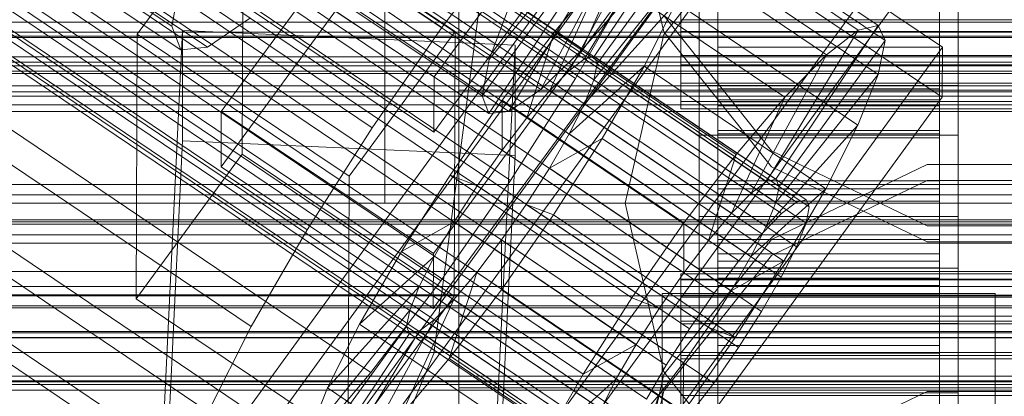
# Model space of a CAD drawing. Header units: millimetres. Extents: x -4738 to 65662, y -68080 to 6847.
# Tile 251 of 256: x -184 to -130, y -34285 to -34265. Entities that reach past the tile are written whole.
import ezdxf

# ---------------------------------------------------------------- set-up
doc = ezdxf.new("R2010")
doc.units = ezdxf.units.MM
for name, color, linetype, lineweight in [('COTAS_O', 1, 'Continuous', 0), ('COTAS_P', 1, 'Continuous', 0), ('frontal_briquetadora', 7, 'Continuous', 0), ('frontal_C01', 7, 'Continuous', 0), ('frontal_C02', 7, 'Continuous', 0), ('frontal_C03', 7, 'Continuous', 0), ('frontal_mezcladora', 7, 'Continuous', 0), ('frontal_secador', 7, 'Continuous', 0)]:
    doc.layers.add(name, color=color, linetype=linetype, lineweight=lineweight)
doc.dimstyles.new('R19_100', dxfattribs={"dimtxt": 250, "dimasz": 150, "dimexe": 150, "dimexo": 80, "dimgap": 100, "dimtad": 1, "dimtih": 1, "dimtoh": 1, "dimdsep": 46, "dimcen": 0.09, "dimadec": 0, "dimazin": 0, "dimtfac": 1, "dimtdec": 4, "dimtofl": 0, "dimtmove": 0, "dimatfit": 3, "dimfxl": 1, "dimtolj": 1, "dimtzin": 0, "dimarcsym": 0})

# ---------------------------------------------------------------- blocks, each defined once
blk = doc.blocks.new('DIM_R30_48')
at = {"layer": 'COTAS_O'}
for p, q in [((-1725, -33700), (-1575, -33655)), ((1725, -33700), (1575, -33655)), ((-1725, -34400), (-1725, -33700)), ((-1725, -33700), (1725, -33700)), ((-1725, -33700), (-1575, -33745)), ((1725, -33700), (1575, -33745)), ((1725, -34400), (1725, -33700))]:
    blk.add_line(p, q, dxfattribs=at)
blk.add_text('3450 O', height=250, dxfattribs=at).set_placement((0, -33600))
blk = doc.blocks.new('DIM_R30_49')
at = {"layer": 'COTAS_P'}
for p, q in [((-150, -32300), (550, -32300)), ((550, -32300), (505, -32450)), ((550, -34900), (550, -32300)), ((550, -32300), (595, -32450)), ((550, -34900), (505, -34750)), ((550, -34900), (595, -34750)), ((-150, -34900), (550, -34900))]:
    blk.add_line(p, q, dxfattribs=at)
blk.add_text('2600 P', height=250, rotation=90, dxfattribs=at).set_placement((450, -33600))
blk = doc.blocks.new('DIM_R30_51')
at = {"layer": 'COTAS_O'}
for p, q in [((-650, -33700), (50, -33700)), ((50, -33700), (5, -33850)), ((50, -34900), (50, -33700)), ((50, -33700), (95, -33850)), ((50, -34900), (5, -34750)), ((50, -34900), (95, -34750)), ((-650, -34900), (50, -34900))]:
    blk.add_line(p, q, dxfattribs=at)
blk.add_text('1200 O', height=250, rotation=90, dxfattribs=at).set_placement((-50, -34300))
blk = doc.blocks.new('DIM_R30_52')
at = {"layer": 'COTAS_O'}
for p, q in [((-650, -34200), (-500, -34155)), ((650, -34200), (500, -34155)), ((-650, -34900), (-650, -34200)), ((-650, -34200), (650, -34200)), ((-650, -34200), (-500, -34245)), ((650, -34200), (500, -34245)), ((650, -34900), (650, -34200))]:
    blk.add_line(p, q, dxfattribs=at)
blk.add_text('1300 O', height=250, dxfattribs=at).set_placement((0, -34100))

msp = doc.modelspace()

# ---------------------------------------------------------------- linework, layer by layer
at = {"layer": 'frontal_briquetadora'}
for p, q in [((-164, -34275), (-164, -34100)), ((-160, -34275), (-160, -34100)), ((-160, -34268.879), (-160, -34249.516)), ((-160, -34268.884), (-160, -34249.527)), ((-160, -34250.459), (-160, -34270.044)), ((-160, -34267.941), (-160, -34253.838)), ((-160, -34254.513), (-160, -34274.379)), ((-160, -34275), (-160, -34255.133)), ((-160, -34275), (-160, -34255.296)), ((-160, -34275), (-160, -34255.545)), ((-160, -34275.621), (-160, -34255.753)), ((-148.92, -34265.737), (-151, -34256.636)), ((-160, -34256.961), (-160, -34272.021)), ((-160, -34275), (-160, -34257.779)), ((-143.094, -34258.582), (-148.92, -34265.888)), ((-160, -34279.956), (-160, -34260.18)), ((-160, -34277.979), (-160, -34260.611)), ((-160, -34261.61), (-160, -34281.116)), ((-160, -34265.027), (-160, -34282.059)), ((-148.92, -34264.86), (-143.094, -34272.168)), ((-143.093, -34273.035), (-148.92, -34265.737)), ((-148.92, -34265.888), (-151, -34275)), ((-160, -34284.973), (-160, -34267.941)), ((-160, -34288.446), (-160, -34268.879)), ((200, -34268.884), (-160, -34268.884)), ((-160, -34288.435), (-160, -34268.884)), ((-160, -34270.044), (-396, -34270.044)), ((-160, -34270.044), (-160, -34289.82)), ((-160, -34272.021), (-160, -34289.389)), ((-143.094, -34272.168), (-134.674, -34276.228)), ((-134.673, -34272.915), (-143.093, -34276.965)), ((-134.673, -34277.085), (-143.093, -34273.035)), ((-125.327, -34272.915), (-134.673, -34272.915)), ((-143.094, -34277.832), (-134.674, -34273.772)), ((-134.674, -34273.772), (-125.326, -34273.772)), ((-160, -34274.379), (-160, -34294.247)), ((-160, -34275), (-396, -34275)), ((-164, -34275), (-160, -34275)), ((200, -34275), (-160, -34275)), ((-160, -34275), (-160, -34294.5)), ((-160, -34275), (-160, -34294.704)), ((-160, -34275), (-160, -34292.221)), ((-160, -34275), (-160, -34294.515)), ((-151, -34275), (-160, -34275)), ((-160, -34275), (-160, -34294.867)), ((-148.92, -34284.112), (-151, -34275)), ((-160, -34295.487), (-160, -34275.621)), ((-134.674, -34276.228), (-125.326, -34276.228)), ((-143.093, -34276.965), (-148.92, -34284.263)), ((-125.327, -34277.085), (-134.673, -34277.085)), ((-160, -34293.039), (-160, -34277.979)), ((-148.92, -34285.14), (-143.094, -34277.832)), ((-160, -34279.956), (-396, -34279.956)), ((-160, -34299.541), (-160, -34279.956)), ((200, -34281.116), (-160, -34281.116)), ((-160, -34281.116), (-160, -34300.517)), ((-160, -34281.121), (-160, -34300.538)), ((-160, -34282.059), (-160, -34296.162)), ((-148.92, -34284.263), (-151, -34293.364)), ((-143.094, -34291.418), (-148.92, -34284.112)), ((-160, -34284.973), (200, -34284.973)), ((-160, -34302.341), (-160, -34284.973)), ((-151, -34294.247), (-148.92, -34285.14)), ((-143.093, -34289.221), (-134.673, -34285.179)), ((-134.673, -34285.179), (-125.327, -34285.179))]:
    msp.add_line(p, q, dxfattribs=at)
at = {"layer": 'frontal_C01'}
for p, q in [((-355.017, -34130.587), (-141.218, -34274.815)), ((-355.53, -34130.711), (-141.731, -34274.939)), ((-354.844, -34130.973), (-141.045, -34275.202)), ((-356.348, -34131.336), (-142.549, -34275.565)), ((-355.022, -34131.843), (-141.224, -34276.072)), ((-357.415, -34132.421), (-143.617, -34276.649)), ((-355.541, -34133.138), (-141.742, -34277.366)), ((-358.659, -34133.89), (-144.861, -34278.119)), ((-356.363, -34134.768), (-142.565, -34278.996)), ((-146.196, -34279.873), (-359.995, -34135.645)), ((-357.434, -34136.624), (-143.635, -34280.852)), ((-361.332, -34137.564), (-147.533, -34281.793)), ((-358.68, -34138.578), (-144.881, -34282.806)), ((-362.578, -34139.518), (-148.779, -34283.747)), ((-360.017, -34140.498), (-146.218, -34284.726)), ((-160.922, -34265.504), (-345.231, -34141.17)), ((-363.648, -34141.374), (-149.85, -34285.602)), ((-361.352, -34142.252), (-147.554, -34286.48)), ((-364.471, -34143.005), (-150.672, -34287.233)), ((-362.596, -34143.721), (-148.798, -34287.95)), ((-364.989, -34144.299), (-151.191, -34288.527)), ((-338.003, -34143.933), (-153.694, -34268.268)), ((-363.664, -34144.806), (-149.865, -34289.034)), ((-365.168, -34145.169), (-151.369, -34289.397)), ((-364.482, -34145.431), (-150.683, -34289.659)), ((-364.995, -34145.555), (-151.196, -34289.783)), ((-349.002, -34146.587), (-164.693, -34270.922)), ((-341.52, -34149.448), (-157.211, -34273.783)), ((-352.519, -34152.103), (-168.21, -34276.437)), ((-345.291, -34154.866), (-160.982, -34279.201)), ((-355.541, -34157.34), (-171.232, -34281.674)), ((-349.061, -34159.817), (-164.752, -34284.152)), ((-357.863, -34161.941), (-173.554, -34286.276)), ((-352.572, -34163.964), (-168.263, -34288.299)), ((-359.326, -34165.594), (-175.016, -34289.929)), ((-355.584, -34167.025), (-171.275, -34291.359)), ((-172.809, -34288.064), (-145.277, -34250.21)), ((-145.289, -34252.906), (-172.821, -34290.76)), ((-133.809, -34257.946), (-161.341, -34295.801)), ((-172.847, -34296.692), (-145.315, -34258.838)), ((-152.686, -34267.079), (-147.143, -34258.764)), ((-147.143, -34258.764), (-137.313, -34265.395)), ((-145.315, -34258.838), (-133.847, -34266.574)), ((-153.199, -34267.203), (-148.226, -34259.025)), ((-148.226, -34259.025), (-138.396, -34265.656)), ((-152.513, -34267.465), (-146.777, -34259.579)), ((-146.777, -34259.579), (-136.948, -34266.21)), ((-154.017, -34267.828), (-149.953, -34260.345)), ((-149.953, -34260.345), (-140.123, -34266.977)), ((-147, -34306.231), (-147, -34260.008)), ((-133, -34260.008), (-133, -34306.231)), ((-161.353, -34298.497), (-133.821, -34260.642)), ((-160.922, -34265.504), (-157.152, -34260.553)), ((-145.327, -34261.534), (-172.859, -34299.388)), ((-152.692, -34268.335), (-147.155, -34261.415)), ((-147.155, -34261.415), (-137.325, -34268.047)), ((-133.859, -34269.27), (-145.327, -34261.534)), ((-155.085, -34268.913), (-152.207, -34262.635)), ((-152.207, -34262.635), (-154.833, -34265.737)), ((-152.207, -34262.635), (-142.377, -34269.266)), ((-150.672, -34263.031), (-153.694, -34268.268)), ((-147, -34262.704), (-147, -34308.927)), ((-133, -34308.927), (-133, -34262.704)), ((-153.21, -34269.629), (-148.249, -34264.148)), ((-149.985, -34267.59), (-148.249, -34264.148)), ((-148.249, -34264.148), (-138.419, -34270.779)), ((-164.693, -34270.922), (-160.922, -34265.504)), ((-154.833, -34265.737), (-157.653, -34269.44)), ((-156.329, -34270.382), (-154.833, -34265.737)), ((-154.833, -34265.737), (-145.003, -34272.368)), ((-138.396, -34265.656), (-143.369, -34273.834)), ((-137.313, -34265.395), (-142.856, -34273.71)), ((-140.123, -34266.977), (-138.396, -34265.656)), ((-138.396, -34265.656), (-137.313, -34265.395)), ((-137.313, -34265.395), (-136.948, -34266.21)), ((-136.948, -34266.21), (-142.683, -34274.096)), ((-136.948, -34266.21), (-137.325, -34268.047)), ((-133.847, -34266.574), (-161.379, -34304.428)), ((-133.847, -34266.574), (-133.859, -34269.27)), ((-154.017, -34267.828), (-153.199, -34267.203)), ((-153.199, -34267.203), (-152.686, -34267.079)), ((-143.369, -34273.834), (-153.199, -34267.203)), ((-142.856, -34273.71), (-152.686, -34267.079)), ((-152.686, -34267.079), (-152.513, -34267.465)), ((-140.123, -34266.977), (-144.188, -34274.46)), ((-142.377, -34269.266), (-140.123, -34266.977)), ((-155.085, -34268.913), (-154.017, -34267.828)), ((-154.033, -34271.26), (-149.985, -34267.59)), ((-144.188, -34274.46), (-154.017, -34267.828)), ((-152.513, -34267.465), (-152.692, -34268.335)), ((-142.683, -34274.096), (-152.513, -34267.465)), ((-152.246, -34271.507), (-149.985, -34267.59)), ((-149.985, -34267.59), (-140.156, -34274.221)), ((-153.694, -34268.268), (-157.211, -34273.783)), ((-152.692, -34268.335), (-153.21, -34269.629)), ((-142.862, -34274.966), (-152.692, -34268.335)), ((-137.325, -34268.047), (-142.862, -34274.966)), ((-137.325, -34268.047), (-138.419, -34270.779)), ((-156.329, -34270.382), (-155.085, -34268.913)), ((-145.255, -34275.544), (-155.085, -34268.913)), ((-147, -34271.332), (-147, -34268.636)), ((-147, -34268.636), (-133, -34268.636)), ((-147, -34314.858), (-147, -34268.636)), ((-146, -34278.819), (-146, -34268.82)), ((-146, -34268.82), (-146, -34269.412)), ((-146, -34268.82), (-134, -34268.82)), ((-146, -34269.522), (-146, -34268.82)), ((-134, -34269.412), (-134, -34268.82)), ((-134, -34268.82), (-134, -34278.819)), ((-134, -34268.82), (-134, -34269.522)), ((-133, -34268.636), (-133, -34271.332)), ((-133, -34268.636), (-133, -34314.858)), ((-161.391, -34307.125), (-133.859, -34269.27)), ((-157.653, -34269.44), (-160.474, -34273.493)), ((-157.653, -34269.44), (-157.665, -34272.136)), ((-147.823, -34276.071), (-157.653, -34269.44)), ((-146, -34279.1), (-146, -34269.412)), ((-146, -34269.412), (-146, -34271.259)), ((-146, -34269.412), (-134, -34269.412)), ((-146, -34279.152), (-146, -34269.522)), ((-146, -34269.522), (-134, -34269.522)), ((-146, -34271.471), (-146, -34269.522)), ((-142.377, -34269.266), (-145.255, -34275.544)), ((-145.003, -34272.368), (-142.377, -34269.266)), ((-134, -34271.259), (-134, -34269.412)), ((-134, -34269.412), (-134, -34279.1)), ((-134, -34269.522), (-134, -34279.152)), ((-134, -34269.522), (-134, -34271.471)), ((-153.21, -34269.629), (-154.033, -34271.26)), ((-143.38, -34276.261), (-153.21, -34269.629)), ((-157.665, -34272.136), (-156.329, -34270.382)), ((-146.499, -34277.013), (-156.329, -34270.382)), ((-168.21, -34276.437), (-164.693, -34270.922)), ((-138.419, -34270.779), (-143.38, -34276.261)), ((-138.419, -34270.779), (-140.156, -34274.221)), ((-154.033, -34271.26), (-155.103, -34273.116)), ((-155.103, -34273.116), (-152.246, -34271.507)), ((-154.877, -34275.633), (-152.246, -34271.507)), ((-144.203, -34277.891), (-154.033, -34271.26)), ((-152.246, -34271.507), (-142.416, -34278.139)), ((-133, -34271.332), (-147, -34271.332)), ((-147, -34271.332), (-147, -34317.555)), ((-146, -34279.974), (-146, -34271.259)), ((-146, -34271.259), (-146, -34274.234)), ((-146, -34271.259), (-134, -34271.259)), ((-146, -34280.075), (-146, -34271.471)), ((-146, -34271.471), (-134, -34271.471)), ((-146, -34274.535), (-146, -34271.471)), ((-134, -34274.234), (-134, -34271.259)), ((-134, -34271.259), (-134, -34279.974)), ((-134, -34271.471), (-134, -34280.075)), ((-134, -34271.471), (-134, -34274.535)), ((-133, -34317.555), (-133, -34271.332)), ((-159.001, -34274.056), (-157.665, -34272.136)), ((-157.665, -34272.136), (-147.835, -34278.768)), ((-147.823, -34276.071), (-145.003, -34272.368)), ((-145.003, -34272.368), (-146.499, -34277.013)), ((-155.103, -34273.116), (-156.35, -34275.07)), ((-145.274, -34279.747), (-155.103, -34273.116)), ((-160.474, -34273.493), (-163.105, -34277.619)), ((-157.211, -34273.783), (-160.982, -34279.201)), ((-159.001, -34274.056), (-160.474, -34273.493)), ((-160.474, -34273.493), (-150.644, -34280.124)), ((-142.856, -34273.71), (-143.369, -34273.834)), ((-142.683, -34274.096), (-142.856, -34273.71)), ((-160.247, -34276.01), (-159.001, -34274.056)), ((-149.171, -34280.687), (-159.001, -34274.056)), ((-146, -34281.384), (-146, -34274.234)), ((-146, -34274.234), (-146, -34278.135)), ((-146, -34274.234), (-134, -34274.234)), ((-140.156, -34274.221), (-144.203, -34277.891)), ((-143.369, -34273.834), (-144.188, -34274.46)), ((-142.862, -34274.966), (-142.683, -34274.096)), ((-140.156, -34274.221), (-142.416, -34278.139)), ((-134, -34278.135), (-134, -34274.234)), ((-134, -34274.234), (-134, -34281.384)), ((-146, -34281.526), (-146, -34274.535)), ((-146, -34274.535), (-134, -34274.535)), ((-146, -34278.503), (-146, -34274.535)), ((-144.188, -34274.46), (-145.255, -34275.544)), ((-141.731, -34274.939), (-141.218, -34274.815)), ((-141.218, -34274.815), (-141.045, -34275.202)), ((-134, -34274.535), (-134, -34281.526)), ((-134, -34274.535), (-134, -34278.503)), ((-156.35, -34275.07), (-157.686, -34276.99)), ((-156.35, -34275.07), (-154.877, -34275.633)), ((-146.52, -34281.701), (-156.35, -34275.07)), ((-143.38, -34276.261), (-142.862, -34274.966)), ((-142.549, -34275.565), (-141.731, -34274.939)), ((-141.045, -34275.202), (-141.224, -34276.072)), ((-157.698, -34279.686), (-154.877, -34275.633)), ((-154.877, -34275.633), (-145.047, -34282.264)), ((-145.255, -34275.544), (-146.499, -34277.013)), ((-143.617, -34276.649), (-142.549, -34275.565)), ((-171.232, -34281.674), (-168.21, -34276.437)), ((-160.247, -34276.01), (-163.105, -34277.619)), ((-161.318, -34277.866), (-160.247, -34276.01)), ((-150.417, -34282.642), (-160.247, -34276.01)), ((-150.644, -34280.124), (-147.823, -34276.071)), ((-147.835, -34278.768), (-147.823, -34276.071)), ((-144.203, -34277.891), (-143.38, -34276.261)), ((-141.224, -34276.072), (-141.742, -34277.366)), ((-157.686, -34276.99), (-159.022, -34278.744)), ((-157.686, -34276.99), (-157.698, -34279.686)), ((-147.856, -34283.621), (-157.686, -34276.99)), ((-146.499, -34277.013), (-147.835, -34278.768)), ((-144.861, -34278.119), (-143.617, -34276.649)), ((-141.742, -34277.366), (-142.565, -34278.996)), ((-163.105, -34277.619), (-165.365, -34281.536)), ((-161.318, -34277.866), (-165.365, -34281.536)), ((-163.105, -34277.619), (-153.275, -34284.25)), ((-162.14, -34279.497), (-161.318, -34277.866)), ((-151.488, -34284.497), (-161.318, -34277.866)), ((-145.274, -34279.747), (-144.203, -34277.891)), ((-146.196, -34279.873), (-144.861, -34278.119)), ((-146, -34283.232), (-146, -34278.135)), ((-146, -34278.135), (-146, -34282.696)), ((-146, -34278.135), (-134, -34278.135)), ((-146, -34283.406), (-146, -34278.503)), ((-146, -34278.503), (-134, -34278.503)), ((-146, -34283.107), (-146, -34278.503)), ((-142.416, -34278.139), (-145.274, -34279.747)), ((-142.416, -34278.139), (-145.047, -34282.264)), ((-134, -34282.696), (-134, -34278.135)), ((-134, -34278.135), (-134, -34283.232)), ((-134, -34278.503), (-134, -34283.406)), ((-134, -34278.503), (-134, -34283.107)), ((-159.022, -34278.744), (-160.518, -34283.389)), ((-159.022, -34278.744), (-160.266, -34280.213)), ((-149.192, -34285.375), (-159.022, -34278.744)), ((-147.835, -34278.768), (-149.171, -34280.687)), ((-148, -34279.152), (-148, -34278.819)), ((-148, -34278.819), (-148, -34279.1)), ((-148, -34278.819), (148, -34278.819)), ((-148, -34279.1), (-148, -34279.974)), ((-148, -34279.1), (148, -34279.1)), ((-148, -34280.075), (-148, -34279.152)), ((-148, -34279.152), (148, -34279.152)), ((-146, -34279.1), (-146, -34278.819)), ((-134, -34278.819), (-146, -34278.819)), ((-146, -34278.819), (-146, -34279.152)), ((-146, -34279.974), (-146, -34279.1)), ((-134, -34279.1), (-146, -34279.1)), ((-134, -34279.152), (-146, -34279.152)), ((-146, -34279.152), (-146, -34280.075)), ((-142.565, -34278.996), (-143.635, -34280.852)), ((-134, -34278.819), (-134, -34279.1)), ((-134, -34279.152), (-134, -34278.819)), ((-134, -34279.1), (-134, -34279.974)), ((-134, -34280.075), (-134, -34279.152)), ((-162.14, -34279.497), (-167.102, -34284.978)), ((-160.982, -34279.201), (-164.752, -34284.152)), ((-162.659, -34280.791), (-162.14, -34279.497)), ((-152.311, -34286.128), (-162.14, -34279.497)), ((-160.518, -34283.389), (-157.698, -34279.686)), ((-157.698, -34279.686), (-147.868, -34286.317)), ((-160.266, -34280.213), (-163.144, -34286.491)), ((-160.266, -34280.213), (-161.333, -34281.298)), ((-150.436, -34286.844), (-160.266, -34280.213)), ((-153.275, -34284.25), (-150.644, -34280.124)), ((-150.644, -34280.124), (-149.171, -34280.687)), ((-148, -34279.974), (-148, -34281.384)), ((-148, -34279.974), (148, -34279.974)), ((-148, -34281.526), (-148, -34280.075)), ((-148, -34280.075), (148, -34280.075)), ((-147.533, -34281.793), (-146.196, -34279.873)), ((-146.52, -34281.701), (-145.274, -34279.747)), ((-146, -34281.384), (-146, -34279.974)), ((-134, -34279.974), (-146, -34279.974)), ((-134, -34280.075), (-146, -34280.075)), ((-146, -34280.075), (-146, -34281.526)), ((-134, -34279.974), (-134, -34281.384)), ((-134, -34281.526), (-134, -34280.075)), ((-149.171, -34280.687), (-150.417, -34282.642)), ((-162.659, -34280.791), (-168.196, -34287.711)), ((-162.837, -34281.661), (-162.659, -34280.791)), ((-152.829, -34287.422), (-162.659, -34280.791)), ((-143.635, -34280.852), (-144.881, -34282.806)), ((-173.554, -34286.276), (-171.232, -34281.674)), ((-162.837, -34281.661), (-168.573, -34289.547)), ((-165.365, -34281.536), (-167.102, -34284.978)), ((-161.333, -34281.298), (-165.397, -34288.781)), ((-165.365, -34281.536), (-155.535, -34288.167)), ((-162.664, -34282.047), (-162.837, -34281.661)), ((-153.008, -34288.292), (-162.837, -34281.661)), ((-161.333, -34281.298), (-162.151, -34281.923)), ((-151.503, -34287.929), (-161.333, -34281.298)), ((-148.779, -34283.747), (-147.533, -34281.793)), ((-148, -34281.384), (-148, -34283.232)), ((-148, -34281.384), (148, -34281.384)), ((-148, -34283.406), (-148, -34281.526)), ((-148, -34281.526), (148, -34281.526)), ((-147.856, -34283.621), (-146.52, -34281.701)), ((-145.047, -34282.264), (-146.52, -34281.701)), ((-146, -34283.232), (-146, -34281.384)), ((-134, -34281.384), (-146, -34281.384)), ((-134, -34281.526), (-146, -34281.526)), ((-146, -34281.526), (-146, -34283.406)), ((-134, -34281.384), (-134, -34283.232)), ((-134, -34283.406), (-134, -34281.526)), ((-162.664, -34282.047), (-168.208, -34290.362)), ((-162.151, -34281.923), (-167.125, -34290.101)), ((-162.151, -34281.923), (-162.664, -34282.047)), ((-152.835, -34288.678), (-162.664, -34282.047)), ((-152.321, -34288.554), (-162.151, -34281.923)), ((-145.047, -34282.264), (-147.868, -34286.317)), ((-153.275, -34284.25), (-150.417, -34282.642)), ((-150.417, -34282.642), (-151.488, -34284.497)), ((-144.881, -34282.806), (-146.218, -34284.726)), ((-146, -34282.696), (-146, -34285.392)), ((-134, -34282.696), (-146, -34282.696)), ((-146, -34282.696), (-146, -34287.606)), ((-134, -34285.392), (-134, -34282.696)), ((-134, -34287.606), (-134, -34282.696)), ((-163.144, -34286.491), (-160.518, -34283.389)), ((-160.518, -34283.389), (-150.688, -34290.02)), ((-148, -34283.232), (-148, -34285.392)), ((-148, -34283.232), (148, -34283.232)), ((-148, -34285.587), (-148, -34283.406)), ((-148, -34283.406), (148, -34283.406)), ((-146, -34285.587), (-146, -34283.107)), ((-146, -34283.107), (-134, -34283.107)), ((-146, -34288.031), (-146, -34283.107)), ((-146, -34285.392), (-146, -34283.232)), ((-134, -34283.232), (-146, -34283.232)), ((-134, -34283.406), (-146, -34283.406)), ((-146, -34283.406), (-146, -34285.587)), ((-134, -34283.107), (-134, -34285.587)), ((-134, -34283.107), (-134, -34288.031)), ((-134, -34283.232), (-134, -34285.392)), ((-134, -34285.587), (-134, -34283.406)), ((-149.85, -34285.602), (-148.779, -34283.747)), ((-149.192, -34285.375), (-147.856, -34283.621)), ((-147.868, -34286.317), (-147.856, -34283.621)), ((-164.752, -34284.152), (-168.263, -34288.299)), ((-155.535, -34288.167), (-153.275, -34284.25)), ((-167.102, -34284.978), (-168.196, -34287.711)), ((-167.102, -34284.978), (-157.272, -34291.609)), ((-155.535, -34288.167), (-151.488, -34284.497)), ((-151.488, -34284.497), (-152.311, -34286.128)), ((-146.218, -34284.726), (-147.554, -34286.48)), ((-150.688, -34290.02), (-149.192, -34285.375)), ((-150.436, -34286.844), (-149.192, -34285.375)), ((-148, -34285.392), (-148, -34287.718)), ((148, -34285.392), (-148, -34285.392)), ((-146, -34285.392), (-134, -34285.392)), ((-146, -34287.718), (-146, -34285.392)), ((-134, -34285.392), (-134, -34287.718))]:
    msp.add_line(p, q, dxfattribs=at)
at = {"layer": 'frontal_C02'}
for p, q in [((-359.83, -34142.184), (-175.521, -34265.438)), ((-357.893, -34143.309), (-173.584, -34266.564)), ((-359.341, -34143.467), (-175.032, -34266.721)), ((-133.809, -34230.657), (-161.341, -34268.179)), ((-172.847, -34270.048), (-145.315, -34232.525)), ((-147, -34278.518), (-147, -34232.699)), ((-133, -34232.699), (-133, -34278.518)), ((-161.353, -34271.16), (-133.821, -34233.637)), ((-145.327, -34235.506), (-172.859, -34273.028)), ((-147, -34235.68), (-147, -34281.498)), ((-133, -34281.498), (-133, -34235.68)), ((-133.847, -34240.194), (-161.379, -34277.717)), ((-147, -34288.055), (-147, -34242.237)), ((-133, -34242.237), (-133, -34288.055)), ((-161.391, -34280.697), (-133.859, -34243.175)), ((-147, -34245.217), (-147, -34291.036)), ((-133, -34291.036), (-133, -34245.217)), ((-177.394, -34265.87), (-171.658, -34258.052)), ((-171.715, -34272.359), (-171.658, -34258.052)), ((-171.658, -34258.052), (-160.19, -34265.722)), ((-161.341, -34268.179), (-172.809, -34260.51)), ((-163.144, -34260.105), (-153.314, -34266.678)), ((-158.366, -34267.228), (-152.829, -34260.449)), ((-153.314, -34266.678), (-150.436, -34260.188)), ((-168.196, -34260.655), (-158.366, -34267.228)), ((-158.743, -34269.2), (-153.008, -34261.383)), ((-155.567, -34268.854), (-151.503, -34261.219)), ((-158.378, -34270.16), (-152.835, -34261.838)), ((-157.295, -34270.042), (-152.321, -34261.782)), ((-146, -34266.576), (-146, -34261.689)), ((-134, -34261.689), (-134, -34266.576)), ((-168.573, -34262.627), (-158.743, -34269.2)), ((-165.397, -34262.281), (-155.567, -34268.854)), ((-175.521, -34265.438), (-175.016, -34262.802)), ((-148, -34262.885), (-148, -34265.091)), ((-146, -34265.091), (-146, -34262.885)), ((-134, -34262.885), (-134, -34265.091)), ((-172.821, -34263.491), (-161.353, -34271.16)), ((-168.208, -34263.586), (-158.378, -34270.16)), ((-167.125, -34263.468), (-157.295, -34270.042)), ((-150.688, -34263.662), (-153.314, -34266.678)), ((-148, -34265.728), (-148, -34263.595)), ((-146, -34263.595), (-146, -34266.576)), ((-146, -34263.595), (-146, -34265.728)), ((-134, -34266.576), (-134, -34263.595)), ((-134, -34265.728), (-134, -34263.595)), ((-158.366, -34267.228), (-157.272, -34264.379)), ((-171.275, -34264.976), (-173.584, -34266.564)), ((-148, -34265.091), (-148, -34267.012)), ((-148, -34265.091), (148, -34265.091)), ((-146, -34265.077), (-146, -34269.733)), ((-146, -34267.012), (-146, -34265.091)), ((-146, -34265.091), (-146, -34269.733)), ((-134, -34265.091), (-146, -34265.091)), ((-134, -34269.733), (-134, -34265.077)), ((-134, -34269.733), (-134, -34265.091)), ((-134, -34265.091), (-134, -34267.012)), ((-177.811, -34324.929), (-174.943, -34265.663)), ((-175.032, -34266.721), (-175.521, -34265.438)), ((-174.943, -34271.625), (-174.943, -34265.663)), ((-174.943, -34265.663), (-156.962, -34266.456)), ((-160.19, -34265.722), (-165.926, -34273.539)), ((-160.19, -34265.722), (-160.247, -34280.028)), ((-148, -34267.532), (-148, -34265.728)), ((-148, -34265.728), (148, -34265.728)), ((-146, -34265.728), (-146, -34271.077)), ((-134, -34265.728), (-146, -34265.728)), ((-146, -34265.728), (-146, -34267.532)), ((-134, -34271.077), (-134, -34265.728)), ((-134, -34267.532), (-134, -34265.728)), ((-177.394, -34265.87), (-177.451, -34280.176)), ((-165.926, -34273.539), (-177.394, -34265.87)), ((-173.584, -34266.564), (-175.032, -34266.721)), ((-156.962, -34266.456), (-159.83, -34325.721)), ((-156.962, -34266.456), (-156.962, -34272.418)), ((-153.314, -34266.678), (-155.567, -34268.854)), ((-146, -34266.576), (-134, -34266.576)), ((-146, -34271.077), (-146, -34266.576)), ((-134, -34266.576), (-134, -34271.077)), ((-158.743, -34269.2), (-158.366, -34267.228)), ((-148, -34267.012), (-148, -34268.517)), ((-148, -34267.012), (148, -34267.012)), ((-146, -34268.517), (-146, -34267.012)), ((-146, -34267.012), (-146, -34273.788)), ((-134, -34267.012), (-146, -34267.012)), ((-134, -34273.788), (-134, -34267.012)), ((-134, -34267.012), (-134, -34268.517)), ((450, -34267.581), (-450, -34267.581)), ((-148, -34268.885), (-148, -34267.532)), ((-148, -34267.532), (148, -34267.532)), ((-146, -34267.532), (-146, -34274.886)), ((-134, -34267.532), (-146, -34267.532)), ((-146, -34267.532), (-146, -34268.885)), ((-134, -34274.886), (-134, -34267.532)), ((-134, -34268.885), (-134, -34267.532)), ((-161.353, -34271.16), (-161.341, -34268.179)), ((-155.567, -34268.854), (-157.295, -34270.042)), ((-148, -34268.517), (-148, -34269.504)), ((-148, -34268.517), (148, -34268.517)), ((-148, -34269.694), (-148, -34268.885)), ((-148, -34268.885), (148, -34268.885)), ((-146, -34269.504), (-146, -34268.517)), ((-146, -34268.517), (-146, -34276.966)), ((-134, -34268.517), (-146, -34268.517)), ((-146, -34268.885), (-146, -34277.742)), ((-134, -34268.885), (-146, -34268.885)), ((-146, -34268.885), (-146, -34269.694)), ((-134, -34276.966), (-134, -34268.517)), ((-134, -34268.517), (-134, -34269.504)), ((-134, -34277.742), (-134, -34268.885)), ((-134, -34269.694), (-134, -34268.885)), ((-158.378, -34270.16), (-158.743, -34269.2)), ((-148, -34269.504), (-148, -34269.906)), ((-148, -34269.504), (148, -34269.504)), ((-146, -34269.906), (-146, -34269.504)), ((-146, -34269.504), (-146, -34279.049)), ((-134, -34269.504), (-146, -34269.504)), ((-134, -34279.049), (-134, -34269.504)), ((-134, -34269.504), (-134, -34269.906)), ((-172.847, -34270.048), (-172.859, -34273.028)), ((-161.379, -34277.717), (-172.847, -34270.048)), ((-157.295, -34270.042), (-158.378, -34270.16)), ((-148, -34269.906), (-148, -34269.694)), ((-148, -34269.694), (148, -34269.694)), ((-148, -34269.906), (148, -34269.906)), ((-146, -34269.694), (-146, -34279.451)), ((-134, -34269.694), (-146, -34269.694)), ((-146, -34269.694), (-146, -34269.906)), ((-146, -34269.733), (-146, -34273.788)), ((-146, -34269.733), (-134, -34269.733)), ((-146, -34269.906), (-146, -34279.897)), ((-134, -34269.906), (-146, -34269.906)), ((-134, -34279.451), (-134, -34269.694)), ((-134, -34269.906), (-134, -34269.694)), ((-134, -34273.788), (-134, -34269.733)), ((-134, -34279.897), (-134, -34269.906)), ((-146, -34271.077), (-134, -34271.077)), ((-146, -34274.886), (-146, -34271.077)), ((-134, -34271.077), (-134, -34274.886)), ((-177.811, -34330.891), (-174.943, -34271.625)), ((-156.962, -34272.418), (-174.943, -34271.625)), ((-171.715, -34272.359), (-177.451, -34280.176)), ((-160.247, -34280.028), (-171.715, -34272.359)), ((-159.83, -34331.684), (-156.962, -34272.418)), ((-172.859, -34273.028), (-161.391, -34280.697)), ((-165.983, -34287.845), (-165.926, -34273.539)), ((-146, -34273.788), (-146, -34276.966)), ((-146, -34273.788), (-134, -34273.788)), ((-134, -34276.966), (-134, -34273.788)), ((-146, -34274.886), (-134, -34274.886)), ((-146, -34277.742), (-146, -34274.886)), ((-134, -34274.886), (-134, -34277.742)), ((-147, -34290.021), (-147, -34275.714)), ((-147, -34275.714), (-133, -34275.714)), ((-147, -34285.26), (-147, -34275.714)), ((-133, -34275.714), (-133, -34290.021)), ((-133, -34275.714), (-133, -34285.26)), ((-146, -34276.966), (-146, -34279.049)), ((-146, -34276.966), (-134, -34276.966)), ((-134, -34279.049), (-134, -34276.966)), ((-161.391, -34280.697), (-161.379, -34277.717)), ((-146, -34277.742), (-134, -34277.742)), ((-146, -34279.451), (-146, -34277.742)), ((-134, -34277.742), (-134, -34279.451)), ((-133, -34278.518), (-147, -34278.518)), ((-147, -34278.518), (-147, -34281.498)), ((-133, -34281.498), (-133, -34278.518)), ((-146, -34279.049), (-146, -34279.897)), ((-146, -34279.049), (-134, -34279.049)), ((-134, -34279.897), (-134, -34279.049)), ((-450, -34279.503), (450, -34279.503)), ((-146, -34279.451), (-134, -34279.451)), ((-146, -34279.897), (-146, -34279.451)), ((-134, -34279.451), (-134, -34279.897)), ((-177.451, -34280.176), (-165.983, -34287.845)), ((-165.983, -34287.845), (-160.247, -34280.028)), ((-149, -34285.848), (-149, -34279.887)), ((-149, -34279.887), (-131, -34279.887)), ((-149, -34325.324), (-149, -34279.887)), ((-146, -34279.897), (-134, -34279.897)), ((-131, -34279.887), (-131, -34285.848)), ((-131, -34279.887), (-131, -34325.324)), ((-147, -34281.498), (-133, -34281.498)), ((-133, -34285.26), (-147, -34285.26)), ((-147, -34285.26), (-147, -34299.566)), ((-133, -34299.566), (-133, -34285.26))]:
    msp.add_line(p, q, dxfattribs=at)
at = {"layer": 'frontal_C03'}
for p, q in [((1250, -34265.212), (-1250, -34265.212)), ((1250, -34265.753), (-1250, -34265.753)), ((-1250, -34265.976), (1250, -34265.976)), ((1250, -34266.047), (-1250, -34266.047)), ((1250, -34267.099), (-1250, -34267.099)), ((1250, -34267.863), (-1250, -34267.863)), ((1250, -34268.657), (-1250, -34268.657)), ((1250, -34268.974), (-1250, -34268.974)), ((1250, -34269.213), (-1250, -34269.213)), ((1250, -34270.05), (-1250, -34270.05)), ((1250, -34275.899), (-1250, -34275.899)), ((1250, -34277.153), (-1250, -34277.153)), ((1496, -34280.547), (-1496, -34280.547)), ((1496, -34280.664), (-1496, -34280.664)), ((1496, -34281.93), (-1496, -34281.93)), ((1496, -34282.265), (-1496, -34282.265)), ((1496, -34284.605), (-1496, -34284.605)), ((-1250, -34284.794), (1250, -34284.794)), ((1496, -34285.106), (-1496, -34285.106))]:
    msp.add_line(p, q, dxfattribs=at)
at = {"layer": 'frontal_mezcladora'}
for p, q in [((-157, -34250), (-161.361, -34283.129)), ((-161.361, -34283.129), (-174.149, -34314))]:
    msp.add_line(p, q, dxfattribs=at)
at = {"layer": 'frontal_secador'}
for p, q in [((1250, -34267.382), (-1250, -34267.382)), ((-1250, -34268), (1250, -34268)), ((1250, -34269.689), (-1250, -34269.689)), ((1250, -34274), (-1250, -34274)), ((1250, -34274.545), (-1250, -34274.545)), ((1250, -34276), (-1250, -34276)), ((1250, -34276.144), (-1250, -34276.144)), ((1250, -34276.709), (-1250, -34276.709)), ((1250, -34278.686), (-1250, -34278.686)), ((1250, -34280), (-1250, -34280)), ((1320, -34282), (-1320, -34282)), ((1320, -34282.273), (-1320, -34282.273)), ((1250, -34282), (-1250, -34282)), ((1320, -34283.072), (-1320, -34283.072)), ((1320, -34284.343), (-1320, -34284.343)), ((1250, -34284.651), (-1250, -34284.651))]:
    msp.add_line(p, q, dxfattribs=at)

# ---------------------------------------------------------------- dimensions: what is measured, and where the dimension line sits
at = {"layer": 'COTAS_O'}
for p1, p2, distance, picture, middle in [((-650, -34900), (-650, -33700), -700, 'DIM_R30_51', (50, -34300)), ((-1725, -34400), (1725, -34400), 700, 'DIM_R30_48', (0, -33700)), ((-650, -34900), (650, -34900), 700, 'DIM_R30_52', (0, -34200))]:
    dim = msp.add_aligned_dim(p1=p1, p2=p2, distance=distance, text='<> O', dimstyle='R19_100', dxfattribs=at)
    dim.commit()
    dim.dimension.update_dxf_attribs({"geometry": picture, "text_midpoint": middle})
at = {"layer": 'COTAS_P'}
dim = msp.add_aligned_dim(p1=(-150, -34900), p2=(-150, -32300), distance=-700, text='<> P', dimstyle='R19_100', dxfattribs=at)
dim.commit()
dim.dimension.update_dxf_attribs({"geometry": 'DIM_R30_49', "text_midpoint": (550, -33600)})

doc.saveas('drawing.dxf')
